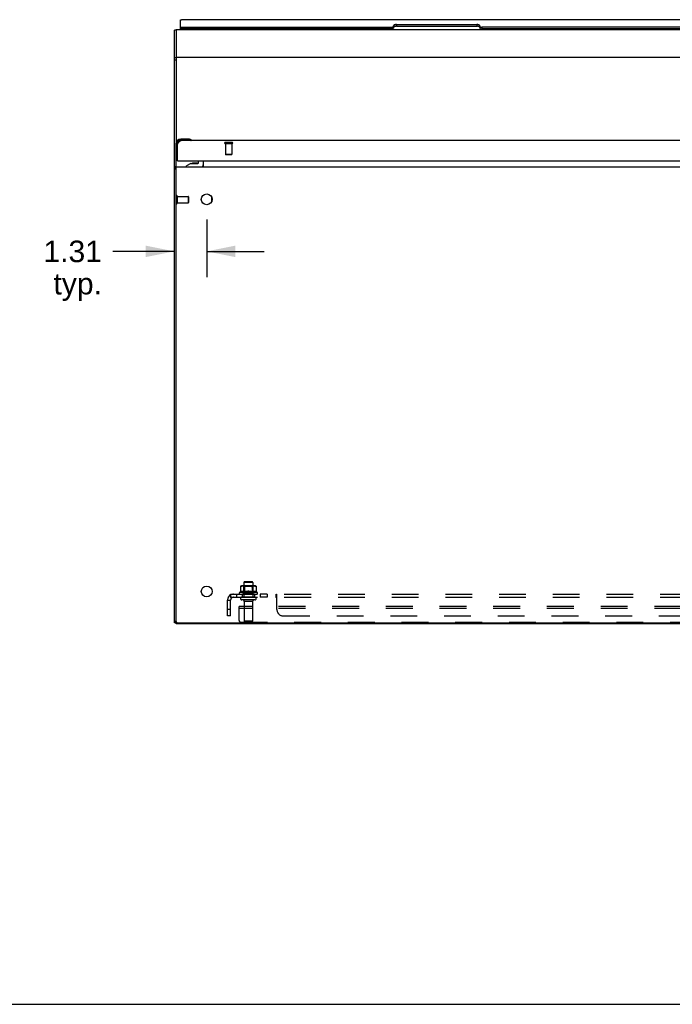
# Model space of a CAD drawing. Header units: inches. Extents: x 0 to 198, y 0 to 128.
# Tile 1 of 102: x 35 to 61, y 0 to 40. Entities that reach past the tile are written whole.
import ezdxf

# ---------------------------------------------------------------- set-up
doc = ezdxf.new("R2010")
doc.units = ezdxf.units.IN
doc.header["$LTSCALE"] = 10.872093
doc.header["$MEASUREMENT"] = 0
doc.linetypes.add('HIDDEN', pattern=[0.2, 0.1, -0.1])
doc.layers.get('0').update_dxf_attribs({"linetype": 'CONTINUOUS'})
for name, color, linetype in [('02___PRT_ALL_AXES', 7, 'CONTINUOUS'), ('DEFAULT_2', 8, 'HIDDEN'), ('DIMENSIONS', 7, 'CONTINUOUS')]:
    doc.layers.add(name, color=color, linetype=linetype)
doc.styles.get("Standard").update_dxf_attribs({"font": 'arial.ttf'})
doc.dimstyles.new('DIMSTYLE_1', dxfattribs={"dimtxt": 0.872093, "dimasz": 1.162791, "dimexe": 0.09, "dimexo": 0.07, "dimgap": 0.0375, "dimtad": 0, "dimtih": 1, "dimtoh": 1, "dimzin": 4, "dimdsep": 46, "dimtxsty": 'Standard', "dimblk": '_FILLED', "dimblk1": '_FILLED', "dimblk2": '_FILLED', "dimcen": 0.09, "dimazin": 1, "dimtfac": 1, "dimtofl": 0, "dimtmove": 0, "dimatfit": 3, "dimldrblk": '_FILLED', "dimfxl": 0, "dimtolj": 1, "dimtzin": 4, "dimarcsym": 0})

# ---------------------------------------------------------------- blocks, each defined once
blk = doc.blocks.new('_FILLED')
at = {"color": 0, "linetype": 'ByBlock'}
blk.add_solid([(0, 0), (-1, 0.2), (-1, -0.2)], dxfattribs=at)
blk = doc.blocks.new('*D16')
at = {"layer": 'DIMENSIONS', "color": 2, "linetype": 'Continuous'}
for p, q in [((42.3, 31.776), (42.3, 29.437)), ((40.988, 30.483), (38.492, 30.483)), ((42.3, 30.483), (44.626, 30.483))]:
    blk.add_line(p, q, dxfattribs=at)
at = {"layer": 'DIMENSIONS', "color": 2, "linetype": 'Continuous', "xscale": 1.1627906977, "yscale": 1.1627906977, "zscale": 1.1627906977}
blk.add_blockref('_FILLED', (40.988, 30.483), dxfattribs=at)
at = {"layer": 'DIMENSIONS', "color": 2, "linetype": 'Continuous', "xscale": 1.1627906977, "yscale": 1.1627906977, "zscale": 1.1627906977, "rotation": 180}
blk.add_blockref('_FILLED', (42.3, 30.483), dxfattribs=at)
at = {"layer": 'DIMENSIONS', "color": 2, "linetype": 'Continuous', "insert": (38.056, 30.919), "char_height": 0.8721, "width": 2.36989, "attachment_point": 3, "line_spacing_factor": 0.9}
blk.add_mtext('1.31\\Ptyp.', dxfattribs=at)

msp = doc.modelspace()

# ---------------------------------------------------------------- linework, layer by layer
at = {"color": 3, "linetype": 'Continuous'}
for p, q in [((89.95, 39.863), (41.275, 39.863)), ((41.238, 39.565), (41.238, 39.85)), ((41.238, 39.466), (41.238, 39.497)), ((41.253, 39.559), (49.783, 39.559)), ((49.863, 39.593), (49.863, 39.612)), ((49.988, 39.664), (53.238, 39.664)), ((53.363, 39.612), (53.363, 39.593)), ((77.783, 39.559), (53.443, 39.559)), ((40.988, 15.44), (40.988, 39.443)), ((41.113, 34.826), (41.122, 34.841)), ((41.113, 34.146), (41.113, 34.826)), ((41.122, 34.841), (41.127, 34.848)), ((41.127, 34.848), (41.131, 34.855)), ((41.131, 34.855), (41.136, 34.862)), ((41.136, 34.862), (41.141, 34.869)), ((65.535, 34.971), (41.258, 34.971)), ((41.133, 34.146), (65.472, 34.146)), ((41.023, 33.875), (41.012, 33.874)), ((41.065, 15.483), (41.063, 15.483)), ((41.063, 15.478), (41.067, 15.478))]:
    msp.add_line(p, q, dxfattribs=at)
at = {"color": 7, "linetype": 'Continuous'}
for p, q in [((41.063, 39.466), (41.063, 34.893)), ((41.063, 39.466), (90.163, 39.466)), ((41.238, 39.497), (41.238, 39.565)), ((41.313, 39.477), (41.238, 39.477)), ((41.253, 39.491), (41.253, 39.559)), ((49.783, 39.491), (41.253, 39.491)), ((41.313, 39.491), (41.313, 39.466)), ((41.373, 39.491), (41.373, 39.466)), ((49.783, 39.559), (49.783, 39.491)), ((49.863, 39.593), (49.863, 39.525)), ((49.988, 39.664), (49.988, 39.597)), ((49.988, 39.597), (53.238, 39.597)), ((53.238, 39.664), (53.238, 39.597)), ((53.363, 39.593), (53.363, 39.525)), ((53.443, 39.559), (53.443, 39.491)), ((77.783, 39.491), (53.443, 39.491)), ((41.063, 39.443), (40.988, 39.443)), ((41.063, 39.437), (40.988, 39.437)), ((41.063, 38.313), (40.988, 38.313)), ((41.063, 38.351), (90.163, 38.351)), ((41.063, 38.228), (40.988, 38.228)), ((41.053, 34.831), (41.053, 34.541)), ((41.068, 34.831), (41.053, 34.831)), ((41.068, 34.831), (41.068, 34.541)), ((41.098, 34.831), (41.098, 34.413)), ((41.113, 34.831), (41.098, 34.831)), ((41.253, 35.016), (41.253, 35.031)), ((41.542, 35.031), (41.253, 35.031)), ((41.542, 35.016), (41.253, 35.016)), ((41.253, 34.971), (41.253, 34.986)), ((41.671, 34.986), (41.253, 34.986)), ((41.542, 35.016), (41.542, 35.031)), ((41.58, 35.028), (41.542, 35.031)), ((41.578, 35.013), (41.58, 35.028)), ((41.578, 34.971), (41.578, 35.013)), ((41.678, 34.984), (41.678, 34.984)), ((41.053, 34.541), (41.056, 34.504)), ((41.068, 34.541), (41.053, 34.541)), ((41.071, 34.506), (41.056, 34.504)), ((41.063, 15.403), (41.063, 34.472)), ((41.071, 34.506), (41.113, 34.506)), ((41.098, 34.413), (41.099, 34.409)), ((41.099, 34.409), (41.099, 34.408)), ((40.988, 33.925), (41.063, 33.925)), ((41.063, 33.903), (90.163, 33.903)), ((41.133, 34.146), (41.113, 34.146)), ((41.663, 34.041), (41.487, 33.942)), ((41.487, 33.903), (41.487, 33.942)), ((41.663, 34.041), (41.94, 34.041)), ((41.751, 34.057), (41.75, 34.057)), ((41.892, 34.057), (41.751, 34.057)), ((41.892, 34.057), (41.892, 34.057)), ((41.971, 34.072), (41.971, 34.146)), ((42.156, 34.146), (42.156, 33.982)), ((42.163, 33.903), (42.163, 34.146)), ((41.063, 33.865), (40.988, 33.865)), ((41.063, 33.805), (40.988, 33.805)), ((41.059, 33.883), (41.063, 33.877)), ((42.498, 32.684), (42.498, 32.497)), ((41.063, 15.5), (40.988, 15.5)), ((41.063, 15.44), (40.988, 15.44)), ((90.163, 15.403), (41.063, 15.403)), ((41.123, 15.44), (90.103, 15.44)), ((41.125, 15.403), (41.125, 15.44)), ((0, 0), (197.674, 0))]:
    msp.add_line(p, q, dxfattribs=at)
at = {"color": 3, "linetype": 'Continuous'}
for points in [[(41.238, 39.85), (41.24, 39.852), (41.243, 39.853), (41.245, 39.855), (41.247, 39.856), (41.25, 39.857), (41.252, 39.858), (41.255, 39.859), (41.257, 39.86), (41.259, 39.861), (41.262, 39.861), (41.264, 39.862), (41.267, 39.862), (41.269, 39.863), (41.272, 39.863), (41.274, 39.863), (41.275, 39.863)], [(41.238, 39.565), (41.238, 39.565), (41.238, 39.565), (41.238, 39.564), (41.238, 39.564), (41.238, 39.564), (41.238, 39.563), (41.239, 39.563), (41.239, 39.563), (41.239, 39.563), (41.239, 39.562), (41.24, 39.562), (41.24, 39.562), (41.24, 39.562), (41.241, 39.561), (41.241, 39.561), (41.242, 39.561), (41.242, 39.561), (41.243, 39.56), (41.243, 39.56), (41.244, 39.56), (41.244, 39.56), (41.245, 39.56), (41.245, 39.56), (41.246, 39.559), (41.247, 39.559), (41.247, 39.559), (41.248, 39.559), (41.249, 39.559), (41.249, 39.559), (41.25, 39.559), (41.251, 39.559), (41.251, 39.559), (41.252, 39.559), (41.253, 39.559)], [(49.783, 39.559), (49.785, 39.559), (49.788, 39.559), (49.79, 39.559), (49.792, 39.559), (49.795, 39.559), (49.797, 39.559), (49.8, 39.56), (49.802, 39.56), (49.804, 39.56), (49.807, 39.56), (49.809, 39.561), (49.811, 39.561), (49.813, 39.561), (49.816, 39.562), (49.818, 39.562), (49.82, 39.563), (49.822, 39.563), (49.824, 39.564), (49.826, 39.564), (49.828, 39.565), (49.83, 39.565), (49.832, 39.566), (49.834, 39.567), (49.836, 39.567), (49.838, 39.568), (49.839, 39.569), (49.841, 39.569), (49.843, 39.57), (49.844, 39.571), (49.846, 39.572), (49.847, 39.573), (49.849, 39.573), (49.85, 39.574), (49.851, 39.575), (49.852, 39.576), (49.854, 39.577), (49.855, 39.578), (49.856, 39.579), (49.857, 39.58), (49.858, 39.581), (49.858, 39.582), (49.859, 39.583), (49.86, 39.584), (49.86, 39.585), (49.861, 39.586), (49.861, 39.587), (49.862, 39.588), (49.862, 39.589), (49.862, 39.59), (49.863, 39.591), (49.863, 39.592), (49.863, 39.593)], [(49.988, 39.664), (49.984, 39.664), (49.981, 39.664), (49.978, 39.664), (49.974, 39.664), (49.971, 39.664), (49.968, 39.664), (49.964, 39.664), (49.961, 39.663), (49.958, 39.663), (49.954, 39.663), (49.951, 39.662), (49.948, 39.662), (49.945, 39.661), (49.942, 39.661), (49.938, 39.66), (49.935, 39.66), (49.932, 39.659), (49.929, 39.658), (49.926, 39.658), (49.923, 39.657), (49.92, 39.656), (49.918, 39.655), (49.915, 39.655), (49.912, 39.654), (49.909, 39.653), (49.907, 39.652), (49.904, 39.651), (49.902, 39.65), (49.899, 39.649), (49.897, 39.648), (49.895, 39.647), (49.893, 39.646), (49.89, 39.645), (49.888, 39.644), (49.886, 39.642), (49.884, 39.641), (49.882, 39.64), (49.881, 39.639), (49.879, 39.638), (49.877, 39.636), (49.876, 39.635), (49.874, 39.634), (49.873, 39.633), (49.872, 39.631), (49.87, 39.63), (49.869, 39.629), (49.868, 39.627), (49.867, 39.626), (49.866, 39.624), (49.866, 39.623), (49.865, 39.622), (49.864, 39.62), (49.864, 39.619), (49.864, 39.617), (49.863, 39.616), (49.863, 39.615), (49.863, 39.613), (49.863, 39.612)], [(53.363, 39.612), (53.363, 39.613), (53.363, 39.615), (53.362, 39.616), (53.362, 39.617), (53.362, 39.619), (53.361, 39.62), (53.361, 39.622), (53.36, 39.623), (53.359, 39.624), (53.358, 39.626), (53.357, 39.627), (53.356, 39.629), (53.355, 39.63), (53.354, 39.631), (53.353, 39.633), (53.351, 39.634), (53.35, 39.635), (53.348, 39.636), (53.347, 39.638), (53.345, 39.639), (53.343, 39.64), (53.341, 39.641), (53.339, 39.642), (53.337, 39.644), (53.335, 39.645), (53.333, 39.646), (53.331, 39.647), (53.329, 39.648), (53.326, 39.649), (53.324, 39.65), (53.321, 39.651), (53.319, 39.652), (53.316, 39.653), (53.313, 39.654), (53.311, 39.655), (53.308, 39.655), (53.305, 39.656), (53.302, 39.657), (53.299, 39.658), (53.296, 39.658), (53.293, 39.659), (53.29, 39.66), (53.287, 39.66), (53.284, 39.661), (53.281, 39.661), (53.278, 39.662), (53.274, 39.662), (53.271, 39.663), (53.268, 39.663), (53.265, 39.663), (53.261, 39.664), (53.258, 39.664), (53.255, 39.664), (53.251, 39.664), (53.248, 39.664), (53.245, 39.664), (53.241, 39.664), (53.238, 39.664)], [(53.363, 39.593), (53.363, 39.592), (53.363, 39.591), (53.363, 39.59), (53.363, 39.589), (53.364, 39.588), (53.364, 39.587), (53.365, 39.586), (53.365, 39.585), (53.366, 39.584), (53.366, 39.583), (53.367, 39.582), (53.368, 39.581), (53.369, 39.58), (53.37, 39.579), (53.371, 39.578), (53.372, 39.577), (53.373, 39.576), (53.374, 39.575), (53.376, 39.574), (53.377, 39.573), (53.378, 39.573), (53.38, 39.572), (53.381, 39.571), (53.383, 39.57), (53.385, 39.569), (53.386, 39.569), (53.388, 39.568), (53.39, 39.567), (53.392, 39.567), (53.393, 39.566), (53.395, 39.565), (53.397, 39.565), (53.399, 39.564), (53.401, 39.564), (53.403, 39.563), (53.406, 39.563), (53.408, 39.562), (53.41, 39.562), (53.412, 39.561), (53.414, 39.561), (53.417, 39.561), (53.419, 39.56), (53.421, 39.56), (53.424, 39.56), (53.426, 39.56), (53.428, 39.559), (53.431, 39.559), (53.433, 39.559), (53.436, 39.559), (53.438, 39.559), (53.44, 39.559), (53.443, 39.559)], [(41.141, 34.869), (41.146, 34.876), (41.148, 34.88), (41.15, 34.883), (41.153, 34.886), (41.155, 34.89), (41.157, 34.893), (41.16, 34.896), (41.162, 34.899), (41.164, 34.903), (41.167, 34.906), (41.169, 34.909), (41.171, 34.912), (41.174, 34.915), (41.176, 34.917), (41.178, 34.92), (41.181, 34.923), (41.183, 34.926), (41.185, 34.928), (41.188, 34.931), (41.19, 34.933), (41.192, 34.936), (41.195, 34.938), (41.197, 34.941), (41.199, 34.943), (41.202, 34.945), (41.204, 34.947), (41.206, 34.949), (41.209, 34.951), (41.211, 34.953), (41.213, 34.954), (41.216, 34.956), (41.218, 34.958), (41.22, 34.959), (41.223, 34.961), (41.225, 34.962), (41.227, 34.963), (41.23, 34.964), (41.232, 34.965), (41.234, 34.966), (41.237, 34.967), (41.239, 34.968), (41.241, 34.969), (41.244, 34.969), (41.246, 34.97), (41.248, 34.97), (41.251, 34.97), (41.253, 34.971), (41.255, 34.971), (41.258, 34.971)], [(42.137, 33.918), (42.137, 33.918), (42.137, 33.919), (42.138, 33.919), (42.139, 33.918), (42.14, 33.918), (42.141, 33.917), (42.142, 33.917), (42.143, 33.916), (42.144, 33.915), (42.146, 33.914), (42.148, 33.912)], [(41.012, 33.874), (41.009, 33.873), (41.006, 33.873), (41.004, 33.873), (41.001, 33.872), (40.999, 33.872), (40.997, 33.872), (40.995, 33.871), (40.993, 33.871), (40.992, 33.87), (40.99, 33.869), (40.989, 33.869), (40.989, 33.868), (40.988, 33.867), (40.988, 33.866), (40.988, 33.865)], [(41.059, 33.883), (41.057, 33.881), (41.054, 33.88), (41.05, 33.879), (41.047, 33.878), (41.043, 33.877), (41.039, 33.877), (41.035, 33.876), (41.031, 33.875), (41.027, 33.875), (41.023, 33.875)]]:
    msp.add_lwpolyline(points, dxfattribs=at)
at = {"color": 7, "linetype": 'Continuous'}
for points in [[(41.253, 39.491), (41.252, 39.491), (41.251, 39.491), (41.251, 39.491), (41.25, 39.491), (41.249, 39.491), (41.249, 39.491), (41.248, 39.491), (41.247, 39.491), (41.247, 39.491), (41.246, 39.492), (41.245, 39.492), (41.245, 39.492), (41.244, 39.492), (41.244, 39.492), (41.243, 39.492), (41.243, 39.493), (41.242, 39.493), (41.242, 39.493), (41.241, 39.493), (41.241, 39.493), (41.24, 39.494), (41.24, 39.494), (41.24, 39.494), (41.239, 39.494), (41.239, 39.495), (41.239, 39.495), (41.239, 39.495), (41.238, 39.495), (41.238, 39.496), (41.238, 39.496), (41.238, 39.496), (41.238, 39.497), (41.238, 39.497), (41.238, 39.497)], [(49.783, 39.491), (49.785, 39.491), (49.788, 39.491), (49.79, 39.491), (49.792, 39.491), (49.795, 39.491), (49.797, 39.491), (49.8, 39.492), (49.802, 39.492), (49.804, 39.492), (49.807, 39.492), (49.809, 39.493), (49.811, 39.493), (49.813, 39.493), (49.816, 39.494), (49.818, 39.494), (49.82, 39.495), (49.822, 39.495), (49.824, 39.496), (49.826, 39.496), (49.828, 39.497), (49.83, 39.497), (49.832, 39.498), (49.834, 39.499), (49.836, 39.499), (49.838, 39.5), (49.839, 39.501), (49.841, 39.501), (49.843, 39.502), (49.844, 39.503), (49.846, 39.504), (49.847, 39.505), (49.849, 39.505), (49.85, 39.506), (49.851, 39.507), (49.852, 39.508), (49.854, 39.509), (49.855, 39.51), (49.856, 39.511), (49.857, 39.512), (49.858, 39.513), (49.858, 39.514), (49.859, 39.515), (49.86, 39.516), (49.86, 39.517), (49.861, 39.518), (49.861, 39.519), (49.862, 39.52), (49.862, 39.521), (49.862, 39.522), (49.863, 39.523), (49.863, 39.524), (49.863, 39.525)], [(49.988, 39.597), (49.984, 39.596), (49.981, 39.596), (49.978, 39.596), (49.974, 39.596), (49.971, 39.596), (49.968, 39.596), (49.964, 39.596), (49.961, 39.595), (49.958, 39.595), (49.954, 39.595), (49.951, 39.594), (49.948, 39.594), (49.945, 39.593), (49.942, 39.593), (49.938, 39.592), (49.935, 39.592), (49.932, 39.591), (49.929, 39.59), (49.926, 39.59), (49.923, 39.589), (49.92, 39.588), (49.918, 39.587), (49.915, 39.587), (49.912, 39.586), (49.909, 39.585), (49.907, 39.584), (49.904, 39.583), (49.902, 39.582), (49.899, 39.581), (49.897, 39.58), (49.895, 39.579), (49.893, 39.578), (49.89, 39.577), (49.888, 39.576), (49.886, 39.575), (49.884, 39.573), (49.882, 39.572), (49.881, 39.571), (49.879, 39.57), (49.877, 39.568), (49.876, 39.567), (49.874, 39.566), (49.873, 39.565), (49.872, 39.563), (49.87, 39.562), (49.869, 39.561), (49.868, 39.559), (49.867, 39.558), (49.866, 39.556), (49.866, 39.555), (49.865, 39.554), (49.864, 39.552), (49.864, 39.551), (49.864, 39.549), (49.863, 39.548), (49.863, 39.547), (49.863, 39.545), (49.863, 39.544)], [(53.363, 39.544), (53.363, 39.545), (53.363, 39.547), (53.362, 39.548), (53.362, 39.549), (53.362, 39.551), (53.361, 39.552), (53.361, 39.554), (53.36, 39.555), (53.359, 39.556), (53.358, 39.558), (53.357, 39.559), (53.356, 39.561), (53.355, 39.562), (53.354, 39.563), (53.353, 39.565), (53.351, 39.566), (53.35, 39.567), (53.348, 39.568), (53.347, 39.57), (53.345, 39.571), (53.343, 39.572), (53.341, 39.573), (53.339, 39.575), (53.337, 39.576), (53.335, 39.577), (53.333, 39.578), (53.331, 39.579), (53.329, 39.58), (53.326, 39.581), (53.324, 39.582), (53.321, 39.583), (53.319, 39.584), (53.316, 39.585), (53.313, 39.586), (53.311, 39.587), (53.308, 39.587), (53.305, 39.588), (53.302, 39.589), (53.299, 39.59), (53.296, 39.59), (53.293, 39.591), (53.29, 39.592), (53.287, 39.592), (53.284, 39.593), (53.281, 39.593), (53.278, 39.594), (53.274, 39.594), (53.271, 39.595), (53.268, 39.595), (53.265, 39.595), (53.261, 39.596), (53.258, 39.596), (53.255, 39.596), (53.251, 39.596), (53.248, 39.596), (53.245, 39.596), (53.241, 39.596), (53.238, 39.597)], [(53.363, 39.525), (53.363, 39.524), (53.363, 39.523), (53.363, 39.522), (53.363, 39.521), (53.364, 39.52), (53.364, 39.519), (53.365, 39.518), (53.365, 39.517), (53.366, 39.516), (53.366, 39.515), (53.367, 39.514), (53.368, 39.513), (53.369, 39.512), (53.37, 39.511), (53.371, 39.51), (53.372, 39.509), (53.373, 39.508), (53.374, 39.507), (53.376, 39.506), (53.377, 39.505), (53.378, 39.505), (53.38, 39.504), (53.381, 39.503), (53.383, 39.502), (53.385, 39.501), (53.386, 39.501), (53.388, 39.5), (53.39, 39.499), (53.392, 39.499), (53.393, 39.498), (53.395, 39.497), (53.397, 39.497), (53.399, 39.496), (53.401, 39.496), (53.403, 39.495), (53.406, 39.495), (53.408, 39.494), (53.41, 39.494), (53.412, 39.493), (53.414, 39.493), (53.417, 39.493), (53.419, 39.492), (53.421, 39.492), (53.424, 39.492), (53.426, 39.492), (53.428, 39.491), (53.431, 39.491), (53.433, 39.491), (53.436, 39.491), (53.438, 39.491), (53.44, 39.491), (53.443, 39.491)], [(41.671, 34.986), (41.668, 34.987), (41.665, 34.989), (41.661, 34.99), (41.657, 34.992), (41.651, 34.994), (41.645, 34.997), (41.638, 34.999), (41.63, 35.002), (41.622, 35.004), (41.614, 35.006), (41.605, 35.008), (41.596, 35.01), (41.587, 35.012), (41.578, 35.013)], [(41.678, 34.984), (41.676, 34.985), (41.675, 34.985), (41.671, 34.986)], [(41.071, 34.506), (41.072, 34.497), (41.073, 34.488), (41.075, 34.479), (41.077, 34.47), (41.08, 34.461), (41.082, 34.453), (41.085, 34.445), (41.087, 34.438), (41.089, 34.432), (41.091, 34.427), (41.093, 34.422), (41.095, 34.418), (41.097, 34.415), (41.098, 34.413)], [(41.099, 34.408), (41.099, 34.406), (41.099, 34.406)], [(42.143, 33.907), (42.142, 33.906), (42.141, 33.905), (42.14, 33.904), (42.138, 33.904), (42.137, 33.903), (42.136, 33.903), (42.135, 33.903)], [(42.163, 33.918), (42.162, 33.918), (42.161, 33.919), (42.159, 33.919), (42.158, 33.918), (42.156, 33.918), (42.155, 33.917), (42.154, 33.917), (42.152, 33.916), (42.151, 33.915), (42.15, 33.914), (42.148, 33.912), (42.147, 33.911), (42.146, 33.91), (42.145, 33.909), (42.143, 33.907)]]:
    msp.add_lwpolyline(points, dxfattribs=at)
for centre, radius, start, end in [((41.253, 34.831), 0.2, 90, 180), ((41.253, 34.831), 0.185, 90, 180), ((41.253, 34.831), 0.155, 90, 180), ((41.253, 34.831), 0.14, 90, 180), ((41.542, 34.781), 0.25, 59.1101, 90), ((41.542, 34.781), 0.235, 81.2753, 90), ((41.663, 34.986), 0.015, 270, 353.6204), ((41.663, 34.983), 0.015, 6.3796, 59.1101), ((41.303, 34.541), 0.25, 180, 210.8899), ((41.303, 34.541), 0.235, 180, 188.7247), ((41.101, 34.421), 0.015, 210.8899, 263.6204), ((41.098, 34.421), 0.015, 276.3796, 360), ((41.751, 33.967), 0.09, 90.672, 124.6434), ((41.891, 33.967), 0.09, 55.8656, 89.328), ((41.94, 34.072), 0.031, 270, 360), ((42.077, 33.982), 0.079, 270, 360), ((41.123, 15.5), 0.06, 180, 270)]:
    msp.add_arc(centre, radius, start, end, dxfattribs=at)
at = {"color": 3, "linetype": 'Continuous'}
for centre, radius, start, end in [((41.258, 34.826), 0.145, 90, 180), ((41.133, 33.758), 0.145, 118.8753, 120.4835), ((41.133, 34.166), 0.02, 180, 270), ((42.093, 33.973), 0.07, 270, 360)]:
    msp.add_arc(centre, radius, start, end, dxfattribs=at)
at = {"layer": '02___PRT_ALL_AXES', "color": 8, "linetype": 'HIDDEN'}
for p, q in [((43.064, 34.853), (43.064, 34.406)), ((43.064, 34.853), (43.312, 34.853)), ((43.312, 34.853), (43.312, 34.406)), ((41.106, 32.454), (41.106, 32.702)), ((41.106, 32.702), (41.553, 32.702)), ((41.106, 32.454), (41.553, 32.454)), ((43.805, 17.073), (43.805, 16.478)), ((44.171, 17.073), (44.171, 16.478)), ((44.344, 16.673), (43.632, 16.673)), ((43.654, 16.603), (43.738, 16.603)), ((43.738, 16.603), (43.738, 16.478)), ((44.238, 16.603), (43.738, 16.603)), ((44.238, 16.478), (43.738, 16.478)), ((44.238, 16.603), (44.238, 16.478)), ((44.238, 16.603), (44.322, 16.603)), ((44.466, 16.603), (44.466, 16.478)), ((44.747, 16.603), (44.466, 16.603)), ((44.747, 16.478), (44.466, 16.478)), ((44.747, 16.603), (44.747, 16.478)), ((43.822, 16.309), (43.822, 15.508)), ((44.154, 16.309), (44.154, 15.508))]:
    msp.add_line(p, q, dxfattribs=at)
at = {"layer": '02___PRT_ALL_AXES', "color": 7, "linetype": 'Continuous'}
for centre in [(42.3, 32.59), (42.3, 16.715)]:
    msp.add_circle(centre, 0.219, dxfattribs=at)
at = {"layer": '02___PRT_ALL_AXES', "color": 8, "linetype": 'HIDDEN'}
for centre, radius, start, end in [((43.654, 16.641), 0.0384, 124.4497, 270), ((43.988, 16.073), 0.698, 117.6814, 120.6631), ((43.988, 16.073), 0.698, 59.3369, 62.3186), ((44.322, 16.641), 0.0384, 270, 55.5503)]:
    msp.add_arc(centre, radius, start, end, dxfattribs=at)
at = {"layer": 'DEFAULT_2', "color": 8, "linetype": 'HIDDEN'}
for p, q in [((43.33, 34.896), (43.046, 34.896)), ((43.33, 34.853), (43.046, 34.853)), ((43.312, 34.406), (43.064, 34.406)), ((43.302, 34.396), (43.074, 34.396)), ((41.106, 32.72), (41.106, 32.436)), ((41.553, 32.702), (41.553, 32.454)), ((41.563, 32.692), (41.563, 32.464)), ((43.669, 16.918), (43.669, 16.699)), ((43.67, 16.918), (43.669, 16.918)), ((43.67, 16.92), (43.671, 16.922)), ((43.67, 16.92), (43.67, 16.919)), ((43.67, 16.918), (43.676, 16.92)), ((43.67, 16.918), (43.67, 16.919)), ((43.67, 16.918), (43.67, 16.701)), ((43.671, 16.923), (43.671, 16.922)), ((43.674, 16.926), (43.675, 16.927)), ((43.675, 16.927), (43.681, 16.929)), ((43.675, 16.92), (43.681, 16.922)), ((43.68, 16.929), (43.687, 16.931)), ((43.681, 16.922), (43.687, 16.923)), ((43.686, 16.931), (43.693, 16.933)), ((43.687, 16.923), (43.694, 16.925)), ((43.693, 16.933), (43.7, 16.934)), ((43.693, 16.925), (43.7, 16.926)), ((43.7, 16.934), (43.707, 16.936)), ((43.7, 16.926), (43.706, 16.927)), ((43.706, 16.936), (43.713, 16.936)), ((43.706, 16.927), (43.712, 16.927)), ((43.713, 16.936), (43.72, 16.937)), ((43.723, 16.928), (43.718, 16.928)), ((43.728, 16.928), (43.723, 16.928)), ((43.731, 16.938), (43.725, 16.937)), ((43.733, 16.928), (43.728, 16.928)), ((43.736, 16.938), (43.731, 16.938)), ((44.243, 16.939), (43.732, 16.939)), ((43.738, 16.928), (43.733, 16.928)), ((43.741, 16.938), (43.736, 16.938)), ((43.742, 16.928), (43.737, 16.928)), ((43.745, 16.938), (43.741, 16.938)), ((43.746, 16.928), (43.741, 16.928)), ((43.75, 16.938), (43.745, 16.938)), ((43.75, 16.928), (43.745, 16.928)), ((43.754, 16.938), (43.749, 16.938)), ((43.754, 16.928), (43.749, 16.928)), ((43.758, 16.938), (43.753, 16.938)), ((43.758, 16.928), (43.753, 16.928)), ((43.762, 16.938), (43.757, 16.938)), ((43.762, 16.928), (43.757, 16.928)), ((43.766, 16.938), (43.761, 16.938)), ((43.765, 16.928), (43.761, 16.928)), ((43.769, 16.938), (43.765, 16.938)), ((43.769, 16.928), (43.765, 16.928)), ((43.773, 16.928), (43.768, 16.928)), ((43.773, 16.938), (43.769, 16.938)), ((43.777, 16.938), (43.772, 16.938)), ((43.777, 16.928), (43.772, 16.928)), ((43.781, 16.938), (43.776, 16.938)), ((43.781, 16.927), (43.776, 16.928)), ((43.785, 16.937), (43.78, 16.938)), ((43.804, 16.919), (43.784, 16.939)), ((43.807, 16.923), (43.803, 16.924)), ((43.804, 16.623), (43.804, 16.919)), ((44.171, 16.919), (43.804, 16.919)), ((44.171, 17.073), (43.805, 17.073)), ((43.811, 16.923), (43.807, 16.924)), ((43.814, 16.922), (43.81, 16.923)), ((43.817, 16.921), (43.814, 16.922)), ((43.821, 16.931), (43.817, 16.932)), ((43.82, 16.92), (43.817, 16.921)), ((43.82, 16.92), (43.822, 16.919)), ((43.824, 16.93), (43.821, 16.931)), ((43.825, 16.918), (43.822, 16.919)), ((43.827, 16.929), (43.824, 16.93)), ((43.826, 16.922), (43.825, 16.92)), ((43.825, 16.919), (43.825, 16.918)), ((43.825, 16.918), (43.825, 16.701)), ((43.833, 16.918), (43.825, 16.918)), ((43.826, 16.922), (43.827, 16.923)), ((43.827, 16.929), (43.829, 16.928)), ((43.828, 16.924), (43.827, 16.923)), ((43.831, 16.927), (43.829, 16.928)), ((43.831, 16.927), (43.843, 16.929)), ((43.831, 16.927), (43.833, 16.918)), ((43.833, 16.918), (43.845, 16.92)), ((43.833, 16.918), (43.833, 16.701)), ((44.141, 17.103), (43.835, 17.103)), ((43.844, 16.92), (43.857, 16.922)), ((43.908, 16.937), (43.923, 16.937)), ((43.908, 16.927), (43.924, 16.927)), ((43.922, 16.937), (43.937, 16.938)), ((43.922, 16.927), (43.937, 16.928)), ((43.935, 16.938), (43.95, 16.938)), ((43.935, 16.928), (43.95, 16.928)), ((43.948, 16.938), (43.963, 16.938)), ((43.948, 16.928), (43.963, 16.928)), ((43.961, 16.938), (43.976, 16.938)), ((43.961, 16.928), (43.976, 16.928)), ((43.974, 16.938), (43.988, 16.938)), ((43.974, 16.928), (43.988, 16.928)), ((43.987, 16.938), (44.001, 16.938)), ((43.987, 16.928), (44.001, 16.928)), ((44, 16.938), (44.014, 16.938)), ((44, 16.928), (44.014, 16.928)), ((44.013, 16.938), (44.027, 16.938)), ((44.013, 16.928), (44.027, 16.928)), ((44.025, 16.928), (44.04, 16.928)), ((44.026, 16.938), (44.041, 16.938)), ((44.039, 16.938), (44.054, 16.937)), ((44.039, 16.928), (44.054, 16.927)), ((44.106, 16.924), (44.12, 16.922)), ((44.119, 16.922), (44.131, 16.92)), ((44.12, 16.931), (44.133, 16.929)), ((44.142, 16.918), (44.131, 16.92)), ((44.144, 16.927), (44.133, 16.929)), ((44.144, 16.927), (44.142, 16.918)), ((44.142, 16.918), (44.142, 16.701)), ((44.151, 16.918), (44.142, 16.918)), ((44.149, 16.923), (44.148, 16.924)), ((44.152, 16.93), (44.149, 16.929)), ((44.149, 16.923), (44.15, 16.922)), ((44.15, 16.92), (44.15, 16.922)), ((44.151, 16.918), (44.151, 16.919)), ((44.151, 16.918), (44.151, 16.701)), ((44.155, 16.931), (44.152, 16.93)), ((44.159, 16.921), (44.156, 16.92)), ((44.162, 16.922), (44.158, 16.921)), ((44.165, 16.923), (44.162, 16.922)), ((44.169, 16.924), (44.165, 16.923)), ((44.171, 16.919), (44.191, 16.939)), ((44.171, 16.623), (44.171, 16.919)), ((44.188, 16.937), (44.183, 16.937)), ((44.192, 16.938), (44.187, 16.937)), ((44.196, 16.938), (44.191, 16.937)), ((44.199, 16.938), (44.195, 16.938)), ((44.199, 16.928), (44.195, 16.927)), ((44.203, 16.938), (44.198, 16.938)), ((44.203, 16.928), (44.199, 16.928)), ((44.207, 16.938), (44.202, 16.938)), ((44.207, 16.928), (44.202, 16.928)), ((44.211, 16.938), (44.206, 16.938)), ((44.211, 16.928), (44.206, 16.928)), ((44.215, 16.938), (44.21, 16.938)), ((44.215, 16.928), (44.21, 16.928)), ((44.218, 16.938), (44.214, 16.938)), ((44.219, 16.928), (44.214, 16.928)), ((44.222, 16.938), (44.218, 16.938)), ((44.223, 16.928), (44.218, 16.928)), ((44.226, 16.938), (44.222, 16.938)), ((44.226, 16.928), (44.222, 16.928)), ((44.231, 16.938), (44.226, 16.938)), ((44.23, 16.928), (44.226, 16.928)), ((44.235, 16.938), (44.23, 16.938)), ((44.234, 16.928), (44.23, 16.928)), ((44.238, 16.928), (44.234, 16.928)), ((44.24, 16.938), (44.235, 16.938)), ((44.243, 16.928), (44.238, 16.928)), ((44.245, 16.938), (44.24, 16.938)), ((44.247, 16.928), (44.242, 16.928)), ((44.245, 16.938), (44.25, 16.937)), ((44.25, 16.937), (44.256, 16.937)), ((44.252, 16.928), (44.257, 16.928)), ((44.256, 16.937), (44.263, 16.936)), ((44.257, 16.928), (44.263, 16.927)), ((44.262, 16.936), (44.269, 16.936)), ((44.263, 16.927), (44.269, 16.927)), ((44.269, 16.936), (44.276, 16.934)), ((44.269, 16.927), (44.276, 16.926)), ((44.275, 16.926), (44.282, 16.925)), ((44.276, 16.934), (44.283, 16.933)), ((44.282, 16.933), (44.289, 16.931)), ((44.282, 16.925), (44.289, 16.923)), ((44.288, 16.923), (44.295, 16.922)), ((44.289, 16.931), (44.295, 16.929)), ((44.294, 16.922), (44.3, 16.92)), ((44.301, 16.927), (44.295, 16.929)), ((44.305, 16.918), (44.3, 16.92)), ((44.301, 16.927), (44.302, 16.926)), ((44.304, 16.924), (44.304, 16.923)), ((44.305, 16.922), (44.304, 16.923)), ((44.305, 16.922), (44.305, 16.92)), ((44.305, 16.919), (44.305, 16.92)), ((44.305, 16.919), (44.305, 16.918)), ((44.305, 16.918), (44.305, 16.701)), ((44.307, 16.918), (44.305, 16.918)), ((44.307, 16.918), (44.307, 16.699)), ((43.144, 15.728), (43.144, 16.366)), ((43.144, 16.366), (43.269, 16.366)), ((43.23, 16.549), (43.31, 16.452)), ((43.269, 16.478), (43.269, 16.603)), ((43.269, 16.603), (87.957, 16.603)), ((43.269, 16.478), (87.957, 16.478)), ((43.269, 15.728), (43.269, 16.366)), ((43.519, 16.478), (43.519, 16.603)), ((43.664, 16.69), (43.666, 16.692)), ((43.666, 16.692), (43.664, 16.69)), ((43.672, 16.695), (43.666, 16.692)), ((43.669, 16.699), (43.67, 16.701)), ((43.67, 16.701), (43.669, 16.699)), ((43.676, 16.704), (43.67, 16.701)), ((43.67, 16.701), (43.676, 16.703)), ((43.678, 16.697), (43.672, 16.695)), ((43.683, 16.706), (43.676, 16.703)), ((43.685, 16.7), (43.678, 16.697)), ((43.689, 16.709), (43.682, 16.706)), ((44.252, 16.372), (43.723, 16.372)), ((43.761, 16.709), (43.755, 16.71)), ((43.767, 16.718), (43.76, 16.719)), ((43.766, 16.708), (43.761, 16.709)), ((43.772, 16.718), (43.766, 16.718)), ((43.772, 16.708), (43.766, 16.709)), ((43.777, 16.717), (43.771, 16.718)), ((43.777, 16.706), (43.771, 16.708)), ((43.783, 16.716), (43.777, 16.717)), ((43.782, 16.705), (43.777, 16.707)), ((43.788, 16.714), (43.782, 16.716)), ((43.788, 16.704), (43.782, 16.705)), ((43.804, 16.623), (43.784, 16.603)), ((43.793, 16.702), (43.787, 16.704)), ((43.793, 16.713), (43.788, 16.714)), ((43.799, 16.711), (43.793, 16.713)), ((43.799, 16.7), (43.793, 16.702)), ((43.805, 16.709), (43.799, 16.711)), ((43.805, 16.698), (43.799, 16.7)), ((44.171, 16.623), (43.804, 16.623)), ((43.811, 16.707), (43.805, 16.709)), ((43.812, 16.695), (43.805, 16.698)), ((43.818, 16.704), (43.811, 16.707)), ((43.812, 16.695), (43.818, 16.692)), ((43.818, 16.704), (43.825, 16.701)), ((43.818, 16.692), (43.82, 16.691)), ((43.833, 16.701), (43.836, 16.692)), ((44.142, 16.701), (44.14, 16.692)), ((44.152, 16.698), (44.152, 16.697)), ((44.157, 16.692), (44.164, 16.695)), ((44.158, 16.704), (44.164, 16.707)), ((44.171, 16.709), (44.164, 16.707)), ((44.17, 16.698), (44.164, 16.695)), ((44.177, 16.711), (44.17, 16.709)), ((44.176, 16.7), (44.17, 16.698)), ((44.171, 16.623), (44.191, 16.603)), ((44.182, 16.713), (44.176, 16.711)), ((44.182, 16.702), (44.176, 16.7)), ((44.188, 16.714), (44.182, 16.713)), ((44.188, 16.704), (44.182, 16.702)), ((44.193, 16.716), (44.188, 16.714)), ((44.194, 16.705), (44.188, 16.704)), ((44.199, 16.717), (44.193, 16.716)), ((44.199, 16.707), (44.193, 16.705)), ((44.204, 16.718), (44.198, 16.717)), ((44.204, 16.708), (44.199, 16.706)), ((44.21, 16.718), (44.204, 16.718)), ((44.21, 16.709), (44.204, 16.708)), ((44.215, 16.709), (44.209, 16.708)), ((44.287, 16.709), (44.279, 16.711)), ((44.291, 16.7), (44.283, 16.702)), ((44.293, 16.706), (44.286, 16.709)), ((44.297, 16.697), (44.29, 16.7)), ((44.304, 16.695), (44.297, 16.697)), ((44.299, 16.704), (44.305, 16.701)), ((44.303, 16.695), (44.309, 16.692)), ((44.307, 16.699), (44.305, 16.701)), ((44.309, 16.692), (44.312, 16.69)), ((45.109, 16.478), (45.109, 16.603)), ((45.11, 16.478), (45.109, 16.478)), ((45.121, 16.469), (45.119, 16.47)), ((45.122, 16.467), (45.121, 16.469)), ((45.123, 16.465), (45.122, 16.467)), ((45.134, 16.567), (45.13, 16.577)), ((45.134, 16.454), (45.132, 16.455)), ((45.144, 16.452), (45.142, 16.452)), ((45.144, 15.978), (45.144, 16.603)), ((43.269, 15.978), (43.144, 15.978)), ((43.613, 15.538), (43.613, 16.103)), ((87.613, 16.103), (43.613, 16.103)), ((87.613, 16.028), (43.613, 16.028)), ((44.154, 16.309), (43.822, 16.309)), ((43.269, 15.728), (43.144, 15.728)), ((45.394, 15.728), (85.832, 15.728)), ((43.673, 15.478), (87.553, 15.478)), ((44.154, 15.508), (43.822, 15.508))]:
    msp.add_line(p, q, dxfattribs=at)
for points in [[(43.675, 16.927), (43.673, 16.926), (43.672, 16.925), (43.671, 16.924), (43.67, 16.922), (43.669, 16.921), (43.669, 16.919), (43.669, 16.918)], [(43.671, 16.923), (43.672, 16.924), (43.673, 16.925)], [(43.674, 16.926), (43.673, 16.925), (43.672, 16.924)], [(43.712, 16.927), (43.718, 16.928), (43.723, 16.928)], [(43.719, 16.937), (43.725, 16.937), (43.731, 16.938)], [(43.804, 16.924), (43.8, 16.925), (43.796, 16.926), (43.792, 16.926), (43.789, 16.927), (43.785, 16.927), (43.78, 16.927)], [(43.818, 16.932), (43.814, 16.933), (43.811, 16.934), (43.807, 16.935), (43.803, 16.935), (43.8, 16.936), (43.796, 16.936), (43.792, 16.937), (43.788, 16.937), (43.784, 16.938)], [(43.784, 16.927), (43.788, 16.927), (43.792, 16.926), (43.795, 16.926), (43.799, 16.925), (43.803, 16.924)], [(43.788, 16.937), (43.791, 16.937), (43.795, 16.937), (43.799, 16.936), (43.803, 16.935), (43.807, 16.935), (43.81, 16.934), (43.814, 16.933), (43.817, 16.932)], [(43.825, 16.918), (43.825, 16.919), (43.825, 16.92)], [(43.828, 16.924), (43.829, 16.925), (43.83, 16.926)], [(43.831, 16.927), (43.83, 16.926), (43.829, 16.925)], [(43.842, 16.929), (43.855, 16.931), (43.869, 16.933), (43.882, 16.935), (43.896, 16.936), (43.91, 16.937)], [(43.908, 16.937), (43.894, 16.936), (43.881, 16.935), (43.867, 16.933), (43.854, 16.931)], [(43.856, 16.922), (43.87, 16.924), (43.883, 16.925), (43.897, 16.926), (43.91, 16.927)], [(43.908, 16.927), (43.895, 16.926), (43.882, 16.925), (43.869, 16.923)], [(44.052, 16.937), (44.068, 16.937), (44.081, 16.936), (44.095, 16.935), (44.108, 16.933), (44.121, 16.931)], [(44.052, 16.927), (44.067, 16.927), (44.081, 16.926), (44.094, 16.925), (44.107, 16.923)], [(44.106, 16.924), (44.092, 16.925), (44.079, 16.926), (44.065, 16.927)], [(44.12, 16.931), (44.107, 16.933), (44.093, 16.935), (44.079, 16.936), (44.066, 16.937)], [(44.149, 16.929), (44.146, 16.928), (44.144, 16.927)], [(44.147, 16.925), (44.146, 16.926), (44.144, 16.927)], [(44.146, 16.926), (44.147, 16.925), (44.148, 16.924)], [(44.15, 16.92), (44.151, 16.919), (44.151, 16.918)], [(44.156, 16.92), (44.153, 16.919), (44.151, 16.918)], [(44.184, 16.937), (44.18, 16.937), (44.177, 16.936), (44.173, 16.935), (44.169, 16.935), (44.165, 16.934), (44.162, 16.933), (44.158, 16.932), (44.155, 16.931)], [(44.158, 16.932), (44.161, 16.933), (44.165, 16.934), (44.168, 16.935), (44.172, 16.935), (44.176, 16.936), (44.18, 16.936), (44.183, 16.937)], [(44.196, 16.927), (44.192, 16.927), (44.188, 16.927), (44.184, 16.926), (44.18, 16.926), (44.176, 16.925), (44.172, 16.924), (44.168, 16.923)], [(44.172, 16.924), (44.176, 16.925), (44.179, 16.926), (44.183, 16.926), (44.187, 16.927), (44.191, 16.927), (44.195, 16.927)], [(44.257, 16.928), (44.252, 16.928), (44.247, 16.928)], [(44.301, 16.927), (44.302, 16.926), (44.303, 16.925), (44.305, 16.924), (44.306, 16.922), (44.306, 16.921), (44.307, 16.919), (44.307, 16.918)], [(44.304, 16.924), (44.303, 16.925), (44.302, 16.926)], [(43.23, 16.549), (43.232, 16.551), (43.234, 16.553), (43.236, 16.555), (43.238, 16.558), (43.24, 16.561), (43.241, 16.564), (43.243, 16.567), (43.245, 16.571), (43.246, 16.574)], [(43.246, 16.574), (43.249, 16.581), (43.25, 16.584), (43.252, 16.587), (43.253, 16.589), (43.255, 16.592), (43.256, 16.595), (43.258, 16.597), (43.26, 16.599), (43.261, 16.6), (43.263, 16.601), (43.265, 16.602), (43.266, 16.603), (43.268, 16.603), (43.269, 16.603)], [(43.269, 16.537), (43.269, 16.537), (43.269, 16.538), (43.269, 16.538), (43.269, 16.538), (43.269, 16.537), (43.269, 16.537), (43.269, 16.537), (43.269, 16.536), (43.269, 16.536), (43.269, 16.536), (43.269, 16.535), (43.269, 16.535)], [(43.292, 16.474), (43.292, 16.474), (43.292, 16.474), (43.292, 16.474), (43.292, 16.474), (43.292, 16.475), (43.291, 16.475), (43.291, 16.475), (43.291, 16.476), (43.29, 16.476), (43.29, 16.477), (43.29, 16.477), (43.29, 16.478), (43.289, 16.479), (43.289, 16.479), (43.289, 16.48), (43.288, 16.48), (43.288, 16.481), (43.287, 16.482), (43.287, 16.482), (43.287, 16.483), (43.286, 16.484), (43.286, 16.485), (43.286, 16.485), (43.285, 16.486), (43.285, 16.487), (43.285, 16.488), (43.284, 16.488), (43.284, 16.489), (43.284, 16.49), (43.283, 16.491), (43.283, 16.491), (43.282, 16.492), (43.282, 16.493), (43.282, 16.494), (43.281, 16.495), (43.281, 16.496), (43.281, 16.496), (43.28, 16.497), (43.28, 16.498), (43.28, 16.499), (43.279, 16.5), (43.279, 16.501), (43.279, 16.502), (43.278, 16.503), (43.278, 16.504), (43.277, 16.505), (43.277, 16.506), (43.277, 16.507), (43.276, 16.508), (43.276, 16.509), (43.276, 16.51), (43.275, 16.511), (43.275, 16.512), (43.275, 16.513), (43.274, 16.514), (43.274, 16.515), (43.274, 16.516), (43.274, 16.517), (43.273, 16.518), (43.273, 16.519), (43.273, 16.52), (43.272, 16.521), (43.272, 16.522), (43.272, 16.523), (43.272, 16.524), (43.271, 16.525), (43.271, 16.526), (43.271, 16.527), (43.271, 16.528), (43.27, 16.529), (43.27, 16.53), (43.27, 16.531), (43.27, 16.532), (43.27, 16.533), (43.27, 16.533), (43.269, 16.534), (43.269, 16.535), (43.269, 16.536), (43.269, 16.537), (43.269, 16.537), (43.269, 16.537), (43.269, 16.537)], [(43.296, 16.46), (43.293, 16.463), (43.291, 16.465), (43.289, 16.467), (43.287, 16.469), (43.285, 16.47), (43.282, 16.472), (43.28, 16.474), (43.278, 16.475), (43.276, 16.476), (43.274, 16.477), (43.272, 16.477), (43.271, 16.478), (43.269, 16.478)], [(43.289, 16.478), (43.289, 16.477), (43.29, 16.477), (43.29, 16.476), (43.29, 16.476), (43.291, 16.476), (43.291, 16.475), (43.291, 16.475), (43.292, 16.475), (43.292, 16.474), (43.292, 16.474), (43.292, 16.474), (43.292, 16.474), (43.292, 16.474)], [(43.31, 16.452), (43.309, 16.452), (43.309, 16.452), (43.308, 16.452), (43.307, 16.452), (43.306, 16.452), (43.305, 16.453), (43.304, 16.454), (43.303, 16.455), (43.301, 16.456), (43.3, 16.457), (43.298, 16.458), (43.296, 16.46)], [(43.669, 16.699), (43.669, 16.698), (43.669, 16.697), (43.668, 16.696), (43.668, 16.695), (43.668, 16.694), (43.667, 16.694), (43.667, 16.693), (43.667, 16.693), (43.666, 16.693), (43.666, 16.692), (43.666, 16.692), (43.665, 16.692), (43.665, 16.691), (43.665, 16.691), (43.664, 16.691), (43.664, 16.691), (43.664, 16.691), (43.664, 16.691)], [(43.666, 16.692), (43.667, 16.692), (43.668, 16.693), (43.669, 16.694), (43.669, 16.695), (43.67, 16.697), (43.67, 16.698), (43.67, 16.699), (43.67, 16.701)], [(43.756, 16.71), (43.75, 16.71), (43.744, 16.71), (43.738, 16.71), (43.731, 16.71), (43.724, 16.709), (43.716, 16.708), (43.708, 16.707), (43.7, 16.705), (43.692, 16.702), (43.685, 16.7)], [(43.761, 16.719), (43.755, 16.719), (43.749, 16.719), (43.743, 16.719), (43.736, 16.719), (43.728, 16.718), (43.721, 16.717), (43.713, 16.716), (43.705, 16.714), (43.697, 16.711), (43.689, 16.709)], [(43.692, 16.702), (43.699, 16.704), (43.707, 16.706), (43.715, 16.708), (43.722, 16.709), (43.73, 16.71), (43.737, 16.71), (43.743, 16.71), (43.749, 16.71), (43.755, 16.71)], [(43.696, 16.711), (43.704, 16.713), (43.712, 16.715), (43.719, 16.717), (43.727, 16.718), (43.735, 16.719), (43.742, 16.719), (43.748, 16.719), (43.755, 16.719), (43.76, 16.719)], [(43.818, 16.692), (43.82, 16.692), (43.821, 16.693), (43.822, 16.694), (43.823, 16.695), (43.823, 16.697), (43.824, 16.698)], [(43.822, 16.691), (43.821, 16.691), (43.82, 16.691)], [(43.822, 16.691), (43.824, 16.691), (43.826, 16.69), (43.827, 16.691)], [(43.825, 16.701), (43.824, 16.699), (43.824, 16.698)], [(43.826, 16.7), (43.825, 16.7), (43.825, 16.701)], [(43.825, 16.7), (43.826, 16.7), (43.827, 16.7), (43.827, 16.699), (43.828, 16.699)], [(43.831, 16.691), (43.829, 16.691), (43.827, 16.691), (43.826, 16.69)], [(43.833, 16.701), (43.832, 16.7), (43.831, 16.7), (43.83, 16.7), (43.829, 16.699), (43.828, 16.699), (43.827, 16.699), (43.827, 16.7)], [(43.829, 16.699), (43.83, 16.7), (43.831, 16.7), (43.832, 16.7), (43.833, 16.701)], [(43.829, 16.691), (43.831, 16.691), (43.833, 16.691), (43.836, 16.692)], [(44.14, 16.692), (44.142, 16.691), (44.144, 16.691), (44.146, 16.691), (44.148, 16.691), (44.15, 16.69), (44.152, 16.691), (44.153, 16.691)], [(44.142, 16.701), (44.143, 16.7), (44.144, 16.7), (44.145, 16.7), (44.146, 16.699), (44.147, 16.699), (44.148, 16.699), (44.149, 16.7), (44.15, 16.7), (44.15, 16.7), (44.151, 16.701)], [(44.151, 16.701), (44.15, 16.7), (44.15, 16.7), (44.149, 16.7), (44.148, 16.699), (44.147, 16.699), (44.146, 16.699), (44.145, 16.7), (44.144, 16.7), (44.143, 16.7), (44.142, 16.701)], [(44.152, 16.691), (44.15, 16.69), (44.148, 16.691), (44.146, 16.691)], [(44.164, 16.707), (44.158, 16.704), (44.151, 16.701)], [(44.152, 16.698), (44.151, 16.699), (44.151, 16.701)], [(44.157, 16.692), (44.156, 16.692), (44.155, 16.693), (44.154, 16.694), (44.153, 16.695), (44.152, 16.697)], [(44.157, 16.692), (44.156, 16.691), (44.155, 16.691), (44.153, 16.691)], [(44.279, 16.711), (44.272, 16.713), (44.264, 16.715), (44.256, 16.717), (44.248, 16.718), (44.241, 16.719), (44.234, 16.719), (44.227, 16.719), (44.221, 16.719), (44.215, 16.719), (44.209, 16.718)], [(44.284, 16.702), (44.276, 16.704), (44.269, 16.706), (44.261, 16.708), (44.253, 16.709), (44.246, 16.71), (44.239, 16.71), (44.232, 16.71), (44.226, 16.71), (44.221, 16.71), (44.214, 16.709)], [(44.215, 16.719), (44.22, 16.719), (44.226, 16.719), (44.233, 16.719), (44.24, 16.719), (44.247, 16.718), (44.255, 16.717), (44.263, 16.716), (44.271, 16.714), (44.279, 16.711)], [(44.22, 16.71), (44.226, 16.71), (44.232, 16.71), (44.238, 16.71), (44.245, 16.71), (44.252, 16.709), (44.26, 16.708), (44.268, 16.707), (44.276, 16.705), (44.283, 16.702)], [(44.305, 16.701), (44.299, 16.703), (44.293, 16.706)], [(44.305, 16.701), (44.305, 16.699), (44.305, 16.698), (44.306, 16.697), (44.306, 16.695)], [(44.309, 16.692), (44.308, 16.692), (44.307, 16.693), (44.307, 16.694), (44.306, 16.695)], [(44.312, 16.691), (44.312, 16.691), (44.311, 16.691), (44.311, 16.691), (44.311, 16.691), (44.311, 16.691), (44.31, 16.692), (44.31, 16.692), (44.31, 16.692), (44.309, 16.693), (44.309, 16.693), (44.309, 16.693), (44.308, 16.694), (44.308, 16.694), (44.308, 16.695), (44.307, 16.696), (44.307, 16.697), (44.307, 16.698), (44.307, 16.699)], [(45.121, 16.595), (45.119, 16.597), (45.118, 16.599), (45.116, 16.6), (45.114, 16.601), (45.113, 16.602), (45.111, 16.603), (45.11, 16.603), (45.109, 16.603)], [(45.124, 16.589), (45.123, 16.592), (45.121, 16.595), (45.119, 16.597), (45.118, 16.599), (45.116, 16.6), (45.114, 16.601), (45.113, 16.602), (45.111, 16.603), (45.11, 16.603), (45.109, 16.603)], [(45.118, 16.472), (45.117, 16.474), (45.115, 16.475), (45.114, 16.476), (45.113, 16.477), (45.111, 16.477), (45.11, 16.478), (45.109, 16.478)], [(45.119, 16.47), (45.118, 16.472), (45.117, 16.474), (45.115, 16.475), (45.114, 16.476), (45.113, 16.477), (45.111, 16.477)], [(45.131, 16.456), (45.129, 16.457), (45.128, 16.458), (45.127, 16.46), (45.126, 16.461), (45.124, 16.463), (45.123, 16.465)], [(45.127, 16.584), (45.126, 16.587), (45.124, 16.589)], [(45.13, 16.577), (45.128, 16.581), (45.127, 16.584)], [(45.144, 16.452), (45.142, 16.452), (45.141, 16.452), (45.139, 16.452), (45.138, 16.452), (45.136, 16.452), (45.135, 16.453), (45.134, 16.454), (45.132, 16.455), (45.131, 16.456), (45.129, 16.457), (45.128, 16.458), (45.127, 16.46)], [(45.14, 16.555), (45.138, 16.558), (45.137, 16.561), (45.135, 16.564), (45.134, 16.567)], [(45.141, 16.452), (45.139, 16.452), (45.138, 16.452), (45.136, 16.452), (45.135, 16.453)], [(45.144, 16.549), (45.143, 16.551), (45.141, 16.553), (45.14, 16.555)]]:
    msp.add_lwpolyline(points, dxfattribs=at)
for centre, radius, start, end in [((43.046, 34.874), 0.0215, 90, 270), ((43.33, 34.874), 0.0215, 270, 90), ((43.074, 34.406), 0.01, 180, 270), ((43.302, 34.406), 0.01, 270, 360), ((41.084, 32.72), 0.0215, 360, 180), ((41.553, 32.692), 0.01, 360, 90), ((41.084, 32.436), 0.0215, 180, 0), ((41.553, 32.464), 0.01, 270, 0), ((43.732, 16.798), 0.141, 90, 113.95), ((43.835, 17.073), 0.03, 90, 180), ((44.141, 17.073), 0.03, 0, 90), ((44.243, 16.798), 0.141, 66.05, 90), ((43.381, 16.366), 0.237, 90, 180), ((43.381, 16.366), 0.112, 90, 180), ((43.723, 16.425), 0.053, 90, 270), ((43.759, 16.309), 0.0625, 0, 90), ((43.988, 16.073), 0.647, 76.1837, 103.8164), ((43.988, 16.073), 0.638, 76.1836, 103.8162), ((44.216, 16.309), 0.0625, 90, 180), ((44.252, 16.425), 0.053, 270, 90), ((45.394, 15.978), 0.25, 180, 270), ((43.673, 15.538), 0.06, 180, 270), ((43.852, 15.508), 0.03, 180, 270), ((44.124, 15.508), 0.03, 270, 360)]:
    msp.add_arc(centre, radius, start, end, dxfattribs=at)

# ---------------------------------------------------------------- dimensions: what is measured, and where the dimension line sits
at = {"layer": 'DIMENSIONS', "color": 2, "linetype": 'Continuous'}
dim = msp.add_linear_dim(base=(42.3, 30.483), p1=(40.988, 33.805), p2=(42.3, 31.846), text='<>\\Ptyp.', dimstyle='DIMSTYLE_1', dxfattribs=at)
dim.commit()
dim.dimension.update_dxf_attribs({"geometry": '*D16', "text_midpoint": (36.871, 29.829), "dimtype": 160})

doc.saveas('drawing.dxf')
